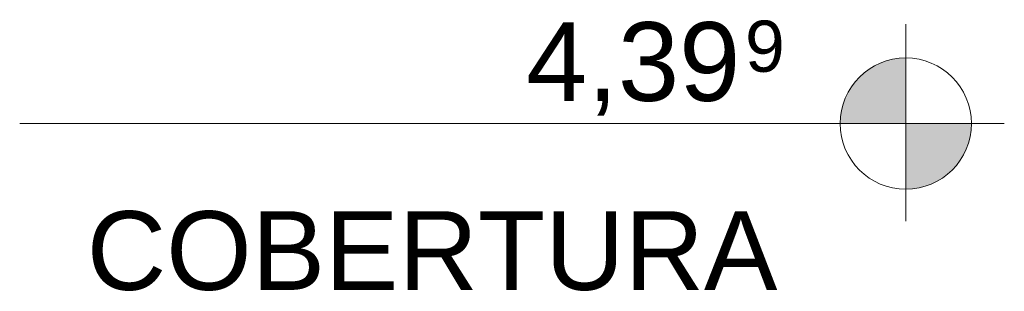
# Model space of a CAD drawing. Header units: millimetres. Extents: x -32192 to 35533, y -1740 to 8822.
# Tile 7 of 26: x 4756 to 6631, y 5009 to 5527. Entities that reach past the tile are written whole.
import ezdxf

# ---------------------------------------------------------------- set-up
doc = ezdxf.new("R2010")
doc.units = ezdxf.units.MM
doc.layers.add('A-FLOR-LEVL', color=51, linetype='Continuous', lineweight=9)
doc.styles.add('Arial', font='arial.ttf', dxfattribs={"height": 150})
doc.styles.add('Arial_1', font='arial.ttf', dxfattribs={"height": 97.483633})

# ---------------------------------------------------------------- blocks, each defined once
blk = doc.blocks.new('Level - M_Level Head ABNT-2835562-ELEVAÇÃO 1 - MANTER _ DEMOLIR')
at = {"layer": 'A-FLOR-LEVL'}
h = blk.add_hatch(color=256, dxfattribs=at)
edge = h.paths.add_edge_path(flags=0)
edge.add_line((6443.5, 1030), (6318.5, 1030))
edge.add_arc((6443.5, 1030), 125, 90, 180, ccw=False)
edge.add_line((6443.5, 1155), (6443.5, 1030))
h = blk.add_hatch(color=256, dxfattribs=at)
edge = h.paths.add_edge_path(flags=0)
edge.add_arc((6443.5, 1030), 125, -90, 0, ccw=False)
edge.add_line((6443.5, 905), (6443.5, 1030))
edge.add_line((6443.5, 1030), (6568.5, 1030))
for p, q in [((6443.5, 1219.5), (6443.5, 844)), ((6443.5, 1030), (6443.5, 1155)), ((6250.4, 1030), (6631.1, 1030)), ((6318.5, 1030), (6443.5, 1030)), ((6568.5, 1030), (6443.5, 1030)), ((6443.5, 1030), (6443.5, 905))]:
    blk.add_line(p, q, dxfattribs=at)
blk.add_circle((6443.5, 1030), 125, dxfattribs=at)
for start, end in [(90, 180), (270, 0)]:
    blk.add_arc((6443.5, 1030), 125, start, end, dxfattribs=at)

msp = doc.modelspace()

# ---------------------------------------------------------------- linework, layer by layer
at = {"layer": 'A-FLOR-LEVL'}
msp.add_line((6443.5, 5328.7), (4755.8, 5328.7), dxfattribs=at)

# ---------------------------------------------------------------- block references
msp.add_blockref('Level - M_Level Head ABNT-2835562-ELEVAÇÃO 1 - MANTER _ DEMOLIR', (0, 4298.7), dxfattribs=at)

# ---------------------------------------------------------------- texts
at = {"layer": 'A-FLOR-LEVL', "attachment_point": 1}
for s, insert, char_height, width, style in [('4,39', (5720.5, 5521.9), 150, 505.063, 'Arial'), ('9', (6137.3, 5524.9), 97.5, 96.202, 'Arial_1'), ('COBERTURA', (4883.5, 5161.9), 150, 1615.4, 'Arial')]:
    msp.add_mtext(s, dxfattribs=dict(at, insert=insert, char_height=char_height, width=width, style=style))

doc.saveas('drawing.dxf')
